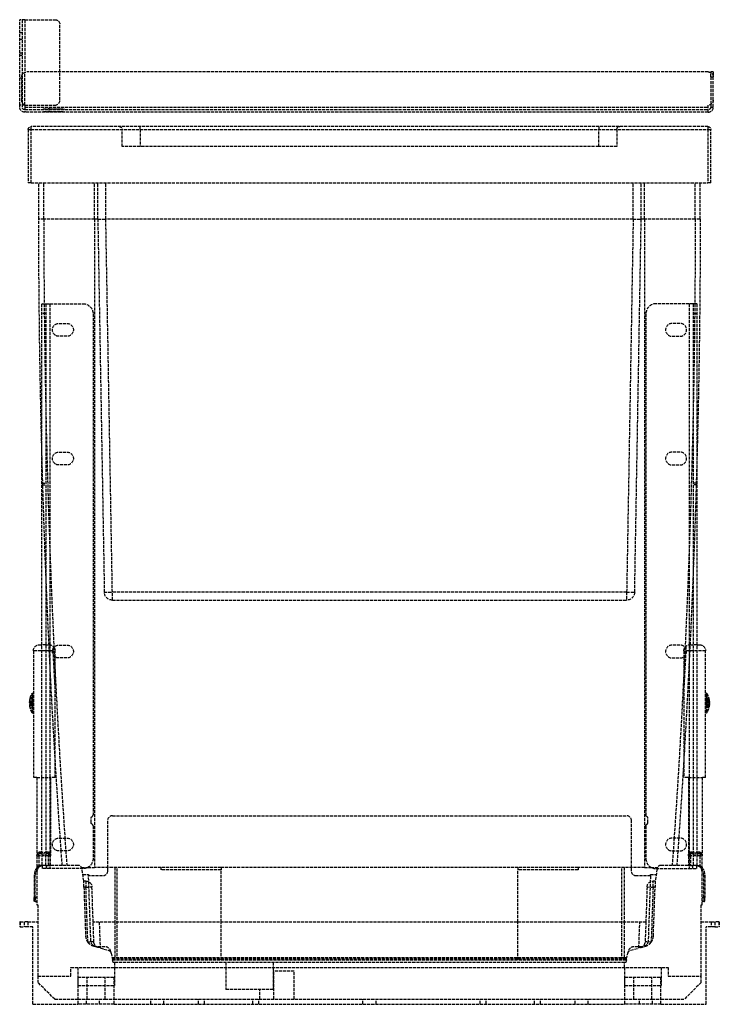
# Model space of a CAD drawing. Header units: millimetres. Extents: x 0 to 348, y 0 to 490.
import ezdxf

# ---------------------------------------------------------------- set-up
doc = ezdxf.new("R2010")
doc.units = ezdxf.units.MM
doc.header["$LTSCALE"] = 10
doc.linetypes.add('ALLCAD_Strich', pattern=[0.2, 0.15, -0.05])
doc.layers.add('BESCH_KONT_sich_schn_ansi_2d', color=40, linetype='Continuous')

msp = doc.modelspace()

# ---------------------------------------------------------------- linework, layer by layer
at = {"layer": 'BESCH_KONT_sich_schn_ansi_2d', "linetype": 'ALLCAD_Strich', "extrusion": (0, 1, -2.22045e-16)}
for p, q in [((2.5, 489.8), (0, 489.8)), ((0, 447.3), (0, 489.8)), ((1.25, 489.8), (1.25, 447.3)), ((2.5, 489.8), (17.5, 489.8)), ((2.5, 489.8), (2.5, 463.59)), ((20, 463.8), (20, 487.3)), ((1.25, 483.25), (0, 483.25)), ((1.25, 480), (0, 480)), ((1.25, 473.12), (0, 473.12)), ((1.25, 471.94), (0, 471.94)), ((1.25, 460.75), (0, 460.75)), ((1, 449.59), (1, 461.3)), ((2.5, 447.3), (2.5, 463.59)), ((342.5, 463.8), (3.5, 463.8)), ((20, 449.8), (20, 463.8)), ((345, 463.8), (343.75, 463.8)), ((343.75, 463.47), (343.75, 463.8)), ((343.75, 461.3), (343.75, 463.47)), ((343.75, 461.3), (345, 461.3)), ((343.75, 461.3), (343.75, 447.63)), ((345, 463.8), (345, 461.3)), ((345, 449.8), (345, 461.3)), ((0, 446.3), (0, 447.3)), ((2.5, 447.3), (0, 447.3)), ((1.25, 447.3), (1.25, 446.3)), ((2.5, 447.3), (2.5, 446.3)), ((2.5, 447.3), (17.5, 447.3)), ((2.5, 446.3), (342.5, 446.3)), ((2.5, 446.3), (2.5, 443.8)), ((342.5, 446.3), (342.5, 447.3)), ((342.5, 443.8), (342.5, 446.3)), ((343.75, 447.63), (343.75, 446.3)), ((343.75, 446.3), (345, 446.3)), ((345, 446.3), (345, 449.8)), ((2.5, 445.05), (342.5, 445.05)), ((342.5, 443.8), (2.5, 443.8)), ((11.91, 445.05), (11.91, 445.45)), ((11.91, 445.45), (14.1, 445.45)), ((11.91, 444.2), (14.1, 444.2)), ((11.91, 444.2), (11.91, 443.8)), ((12.86, 445.05), (12.86, 445.45)), ((12.86, 444.2), (12.86, 443.8)), ((14.1, 445.45), (14.1, 445.45)), ((14.1, 445.05), (14.1, 445.45)), ((14.88, 445.45), (14.1, 445.45)), ((14.1, 445.05), (14.1, 445.45)), ((14.1, 444.2), (14.1, 444.2)), ((14.88, 444.2), (14.1, 444.2)), ((14.1, 444.2), (14.1, 443.8)), ((14.1, 444.2), (14.1, 443.8)), ((14.88, 445.45), (20, 445.45)), ((14.88, 445.05), (14.88, 445.45)), ((14.88, 444.2), (20, 444.2)), ((14.88, 444.2), (14.88, 443.8)), ((15.05, 445.05), (15.05, 445.45)), ((15.05, 444.2), (15.05, 443.8)), ((15.06, 445.05), (15.06, 445.45)), ((15.06, 445.05), (15.06, 445.45)), ((15.06, 445.05), (15.06, 445.45)), ((15.06, 444.2), (15.06, 443.8)), ((15.06, 444.2), (15.06, 443.8)), ((15.06, 444.2), (15.06, 443.8)), ((15.16, 445.05), (15.16, 445.45)), ((15.16, 444.2), (15.16, 443.8)), ((15.49, 445.05), (15.49, 445.45)), ((15.49, 445.05), (15.49, 445.45)), ((15.49, 445.05), (15.49, 445.45)), ((15.49, 444.2), (15.49, 443.8)), ((15.49, 444.2), (15.49, 443.8)), ((15.49, 444.2), (15.49, 443.8)), ((15.69, 445.05), (15.69, 445.45)), ((15.69, 444.2), (15.69, 443.8)), ((15.71, 445.05), (15.71, 445.45)), ((15.71, 444.2), (15.71, 443.8)), ((15.72, 445.05), (15.72, 445.45)), ((15.72, 444.2), (15.72, 443.8)), ((16.04, 445.05), (16.04, 445.45)), ((16.04, 444.2), (16.04, 443.8)), ((16.21, 445.05), (16.21, 445.45)), ((16.21, 444.2), (16.21, 443.8)), ((16.34, 445.05), (16.34, 445.45)), ((16.34, 445.05), (16.34, 445.45)), ((16.34, 444.2), (16.34, 443.8)), ((16.34, 444.2), (16.34, 443.8)), ((16.45, 445.05), (16.45, 445.45)), ((16.45, 444.2), (16.45, 443.8)), ((16.55, 445.05), (16.55, 445.45)), ((16.55, 444.2), (16.55, 443.8)), ((16.76, 445.05), (16.76, 445.45)), ((16.76, 444.2), (16.76, 443.8)), ((16.78, 445.05), (16.78, 445.45)), ((16.78, 444.2), (16.78, 443.8)), ((17.27, 445.05), (17.27, 445.45)), ((17.27, 444.2), (17.27, 443.8)), ((17.35, 445.05), (17.35, 445.45)), ((17.35, 444.2), (17.35, 443.8)), ((17.4, 445.05), (17.4, 445.45)), ((17.4, 445.05), (17.4, 445.45)), ((17.4, 444.2), (17.4, 443.8)), ((17.4, 444.2), (17.4, 443.8)), ((17.47, 445.05), (17.47, 445.45)), ((17.47, 444.2), (17.47, 443.8)), ((17.75, 445.05), (17.75, 445.45)), ((17.75, 444.2), (17.75, 443.8)), ((17.89, 445.05), (17.89, 445.45)), ((17.89, 444.2), (17.89, 443.8)), ((17.9, 445.05), (17.9, 445.45)), ((17.9, 444.2), (17.9, 443.8)), ((18.04, 445.05), (18.04, 445.45)), ((18.04, 444.2), (18.04, 443.8)), ((18.11, 445.05), (18.11, 445.45)), ((18.11, 445.05), (18.11, 445.45)), ((18.11, 444.2), (18.11, 443.8)), ((18.11, 444.2), (18.11, 443.8)), ((18.25, 445.05), (18.25, 445.45)), ((18.25, 444.2), (18.25, 443.8)), ((18.39, 445.05), (18.39, 445.45)), ((18.39, 444.2), (18.39, 443.8)), ((18.41, 445.05), (18.41, 445.45)), ((18.41, 444.2), (18.41, 443.8)), ((18.59, 445.05), (18.59, 445.45)), ((18.59, 445.05), (18.59, 445.45)), ((18.59, 445.05), (18.59, 445.45)), ((18.59, 444.2), (18.59, 443.8)), ((18.59, 444.2), (18.59, 443.8)), ((18.59, 444.2), (18.59, 443.8)), ((18.74, 445.05), (18.74, 445.45)), ((18.74, 445.05), (18.74, 445.45)), ((18.74, 444.2), (18.74, 443.8)), ((18.74, 444.2), (18.74, 443.8)), ((18.94, 445.05), (18.94, 445.45)), ((18.94, 444.2), (18.94, 443.8)), ((18.98, 445.05), (18.98, 445.45)), ((18.98, 444.2), (18.98, 443.8)), ((19.04, 445.05), (19.04, 445.45)), ((19.04, 444.2), (19.04, 443.8)), ((19.05, 445.05), (19.05, 445.45)), ((19.05, 444.2), (19.05, 443.8)), ((20, 445.45), (22.15, 445.45)), ((20, 445.05), (20, 445.45)), ((20, 444.2), (22.15, 444.2)), ((20, 444.2), (20, 443.8)), ((22.15, 445.05), (22.15, 445.45)), ((22.15, 445.05), (22.15, 445.45)), ((22.15, 444.2), (22.15, 443.8)), ((22.15, 444.2), (22.15, 443.8)), ((5.75, 435.14), (5.75, 436.64)), ((342.25, 436.64), (5.75, 436.64)), ((60, 435.14), (60, 436.64)), ((288, 436.64), (288, 435.14)), ((342.25, 436.64), (342.25, 435.14)), ((4.25, 435.14), (5.75, 435.14)), ((4.25, 435.14), (4.25, 408.57)), ((5.75, 435.14), (342.25, 435.14)), ((5.75, 408.57), (5.75, 435.14)), ((51, 426.64), (51, 435.14)), ((60, 435.14), (60, 426.64)), ((288, 426.64), (288, 435.14)), ((297, 435.14), (297, 426.64)), ((342.25, 435.14), (343.75, 435.14)), ((342.25, 435.14), (342.25, 408.57)), ((343.75, 408.57), (343.75, 435.14)), ((60, 426.64), (51, 426.64)), ((288, 426.64), (60, 426.64)), ((297, 426.64), (288, 426.64)), ((5.75, 408.57), (4.25, 408.57)), ((5.75, 408.57), (342.25, 408.57)), ((9.5, 390.57), (9.5, 408.57)), ((11.99, 390.57), (11.99, 408.57)), ((37.22, 390.57), (37.22, 408.57)), ((37.22, 390.57), (37.22, 408.57)), ((38.85, 390.57), (38.85, 408.57)), ((42.85, 390.57), (42.85, 408.57)), ((305.15, 390.57), (305.15, 408.57)), ((309.15, 390.57), (309.15, 408.57)), ((310.78, 390.57), (310.78, 408.57)), ((310.78, 390.57), (310.78, 408.57)), ((336.01, 390.57), (336.01, 408.57)), ((338.5, 390.57), (338.5, 408.57)), ((343.75, 408.57), (342.25, 408.57)), ((38.85, 390.57), (42.85, 390.57)), ((38.85, 390.57), (42.09, 205.02)), ((305.15, 390.57), (42.85, 390.57)), ((46.09, 205.02), (42.85, 390.57)), ((305.15, 390.57), (301.91, 205.02)), ((305.15, 390.57), (309.15, 390.57)), ((305.91, 205.02), (309.15, 390.57)), ((11, 74.84), (11, 348.42)), ((11, 348.42), (12.03, 348.42)), ((11.17, 348.49), (15, 348.49)), ((12.03, 348.42), (13, 348.42)), ((13, 348.42), (13, 74.84)), ((15, 348.49), (15, 67.49)), ((15, 348.49), (31.5, 348.49)), ((333, 348.49), (316.5, 348.49)), ((336.83, 348.49), (333, 348.49)), ((333, 348.49), (333, 67.49)), ((335, 348.42), (335, 74.84)), ((335.97, 348.42), (335, 348.42)), ((337, 348.42), (335.97, 348.42)), ((337, 74.84), (337, 348.42)), ((13, 343.69), (11, 343.69)), ((36.5, 343.49), (36.5, 94.23)), ((311.5, 343.49), (311.5, 94.23)), ((335, 343.69), (337, 343.69)), ((19.5, 338.69), (23.5, 338.69)), ((328.5, 338.69), (324.5, 338.69)), ((23.5, 332.29), (19.5, 332.29)), ((324.5, 332.29), (328.5, 332.29)), ((19.5, 274.69), (23.5, 274.69)), ((328.5, 274.69), (324.5, 274.69)), ((23.5, 268.29), (19.5, 268.29)), ((324.5, 268.29), (328.5, 268.29)), ((11, 259.29), (13, 259.29)), ((11, 258.49), (13, 258.49)), ((337, 259.29), (335, 259.29)), ((337, 258.49), (335, 258.49)), ((46.09, 201.09), (46.09, 205.02)), ((301.91, 205.02), (46.09, 205.02)), ((46.09, 201.09), (301.91, 201.09)), ((301.91, 205.02), (301.91, 201.09)), ((9.8, 178.84), (11, 178.84)), ((13, 178.84), (11, 178.84)), ((13, 178.84), (14.6, 178.84)), ((19.5, 178.69), (23.5, 178.69)), ((328.5, 178.69), (324.5, 178.69)), ((333.4, 178.84), (335, 178.84)), ((337, 178.84), (335, 178.84)), ((337, 178.84), (338.2, 178.84)), ((6.8, 175.84), (6.8, 112.84)), ((16.64, 175.84), (6.8, 175.84)), ((17.6, 172.92), (17.6, 175.84)), ((17.6, 112.84), (17.6, 172.92)), ((23.5, 172.29), (19.5, 172.29)), ((324.5, 172.29), (328.5, 172.29)), ((330.4, 175.84), (330.4, 172.92)), ((330.4, 172.92), (330.4, 112.84)), ((341.2, 175.84), (331.36, 175.84)), ((341.2, 112.84), (341.2, 175.84)), ((6.8, 152.39), (5.25, 152.39)), ((5.25, 152.19), (6.8, 152.19)), ((6.17, 145.1), (6.17, 154.59)), ((6.6, 144.84), (6.6, 154.84)), ((6.6, 154.84), (6.8, 154.84)), ((341.4, 154.84), (341.2, 154.84)), ((342.75, 152.08), (341.2, 152.08)), ((341.4, 154.84), (341.4, 153.05)), ((341.4, 153.05), (341.4, 144.84)), ((341.83, 154.59), (341.83, 152.89)), ((341.83, 152.89), (341.83, 145.1)), ((4.93, 150.44), (5.23, 150.44)), ((5.23, 150.23), (4.93, 150.23)), ((6.8, 149.46), (4.93, 149.46)), ((4.93, 149.25), (4.94, 149.25)), ((4.94, 149.25), (6.8, 149.25)), ((5.23, 150.44), (6.8, 150.44)), ((6.8, 150.23), (5.23, 150.23)), ((5.25, 150.84), (6.8, 150.84)), ((6.8, 149.86), (5.25, 149.86)), ((6.8, 149.82), (5.25, 149.82)), ((5.25, 148.84), (6.8, 148.84)), ((5.25, 147.5), (6.8, 147.5)), ((6.8, 147.29), (5.25, 147.29)), ((341.2, 151.83), (342.75, 151.83)), ((341.2, 151.44), (342.75, 151.44)), ((342.75, 151.06), (341.2, 151.06)), ((341.2, 150.55), (342.93, 150.55)), ((343.06, 149.91), (341.2, 149.91)), ((343.07, 149.78), (341.2, 149.78)), ((341.2, 149.14), (342.99, 149.14)), ((342.75, 148.63), (341.2, 148.63)), ((341.2, 148.25), (342.75, 148.25)), ((341.2, 147.86), (342.75, 147.86)), ((342.75, 147.6), (341.2, 147.6)), ((342.93, 150.55), (343.07, 150.55)), ((342.99, 149.14), (343.07, 149.14)), ((343.07, 149.91), (343.06, 149.91)), ((6.6, 144.84), (6.8, 144.84)), ((341.4, 144.84), (341.2, 144.84)), ((8.6, 112.84), (6.8, 112.84)), ((8.6, 112.84), (8.6, 73.84)), ((8.6, 112.84), (15.4, 112.84)), ((15.4, 112.84), (15.4, 73.84)), ((17.6, 112.84), (15.4, 112.84)), ((332.6, 112.84), (330.4, 112.84)), ((332.6, 112.84), (339.4, 112.84)), ((332.6, 112.84), (332.6, 73.84)), ((339.4, 112.84), (339.4, 73.84)), ((341.2, 112.84), (339.4, 112.84)), ((46.2, 93.84), (301.8, 93.84)), ((35.5, 90.49), (35.5, 92.49)), ((36.5, 88.76), (36.5, 72.49)), ((43.7, 91.34), (43.7, 68.09)), ((304.3, 68.09), (304.3, 91.34)), ((311.5, 88.76), (311.5, 72.49)), ((312.5, 90.49), (312.5, 92.49)), ((19.5, 82.69), (23.5, 82.69)), ((328.5, 82.69), (324.5, 82.69)), ((8.6, 73.84), (8.6, 49.5)), ((8.6, 73.84), (9.6, 73.84)), ((11.03, 74.84), (9.6, 74.84)), ((9.6, 73.84), (9.6, 74.83)), ((14.4, 73.84), (9.6, 73.84)), ((9.6, 73.84), (9.6, 68.33)), ((11.03, 74.84), (11.03, 69.04)), ((13, 74.84), (13.06, 74.84)), ((14.4, 74.84), (13.06, 74.84)), ((13.06, 69.09), (13.06, 74.84)), ((14.4, 74.83), (14.4, 73.84)), ((14.4, 73.84), (15.4, 73.84)), ((14.4, 69.09), (14.4, 73.84)), ((15.4, 69.09), (15.4, 73.84)), ((23.5, 76.29), (19.5, 76.29)), ((324.5, 76.29), (328.5, 76.29)), ((332.6, 73.84), (332.6, 69.09)), ((332.6, 73.84), (333.6, 73.84)), ((334.94, 74.84), (333.6, 74.84)), ((333.6, 73.84), (333.6, 74.83)), ((338.4, 73.84), (333.6, 73.84)), ((333.6, 73.84), (333.6, 69.09)), ((334.94, 74.84), (334.94, 69.09)), ((334.94, 74.84), (335, 74.84)), ((338.4, 74.84), (336.97, 74.84)), ((336.97, 69.04), (336.97, 74.84)), ((338.4, 74.83), (338.4, 73.84)), ((338.4, 73.84), (339.4, 73.84)), ((338.4, 68.33), (338.4, 73.84)), ((339.4, 49.5), (339.4, 73.84)), ((11.6, 69.09), (10.3, 69.09)), ((10.3, 69.09), (10.3, 68.8)), ((11.13, 69.06), (11.13, 67.49)), ((13.27, 69.09), (11.6, 69.09)), ((13.27, 69.09), (14.4, 69.09)), ((13.27, 67.49), (13.27, 69.09)), ((15.4, 69.09), (14.4, 69.09)), ((29.01, 69.09), (15.4, 69.09)), ((332.6, 69.09), (318.99, 69.09)), ((333.6, 69.09), (332.6, 69.09)), ((333.6, 69.09), (334.73, 69.09)), ((334.73, 69.09), (334.73, 67.49)), ((336.4, 69.09), (334.73, 69.09)), ((336.4, 69.09), (337.7, 69.09)), ((336.87, 67.49), (336.87, 69.06)), ((337.7, 69.09), (337.7, 68.8)), ((7.25, 64.09), (7.15, 53.15)), ((7.65, 53.16), (7.75, 64.11)), ((15, 67.49), (11.13, 67.49)), ((31.5, 67.49), (15, 67.49)), ((30.75, 68.09), (33.87, 68.09)), ((31.84, 61.39), (30.99, 67.37)), ((31.38, 64.65), (34.22, 64.65)), ((33.87, 68.09), (37.22, 68.09)), ((34.22, 64.65), (34.25, 63.84)), ((41.2, 63.84), (34.25, 63.84)), ((35.38, 31.57), (34.25, 63.84)), ((70.25, 68.09), (37.22, 68.09)), ((43.7, 68.09), (43.7, 66.34)), ((47.25, 68.09), (47.25, 40.84)), ((48.5, 22.09), (48.5, 68.09)), ((70.25, 68.09), (70.25, 66.84)), ((100.25, 68.09), (70.25, 68.09)), ((100.25, 66.84), (70.25, 66.84)), ((100.25, 68.09), (100.25, 66.84)), ((247.75, 68.09), (100.25, 68.09)), ((100.25, 40.84), (100.25, 66.84)), ((277.75, 68.09), (247.75, 68.09)), ((247.75, 68.09), (247.75, 66.84)), ((247.75, 40.84), (247.75, 66.84)), ((277.75, 66.84), (247.75, 66.84)), ((277.75, 68.09), (277.75, 66.84)), ((310.78, 68.09), (277.75, 68.09)), ((299.5, 22.09), (299.5, 68.09)), ((300.75, 68.09), (300.75, 40.84)), ((304.3, 66.34), (304.3, 68.09)), ((313.75, 63.84), (306.8, 63.84)), ((310.78, 68.09), (314.13, 68.09)), ((313.75, 63.84), (312.62, 31.57)), ((313.75, 63.84), (313.78, 64.65)), ((313.78, 64.65), (316.62, 64.65)), ((314.13, 68.09), (317.25, 68.09)), ((317.01, 67.37), (316.16, 61.39)), ((316.5, 67.49), (333, 67.49)), ((333, 67.49), (336.87, 67.49)), ((340.35, 53.16), (340.25, 64.11)), ((340.75, 64.09), (340.85, 53.15)), ((31.84, 61.29), (31.84, 61.39)), ((32.94, 61.29), (31.84, 61.29)), ((31.94, 58.29), (31.84, 61.29)), ((32.94, 61.29), (32.94, 58.29)), ((316.16, 61.29), (315.06, 61.29)), ((315.06, 58.29), (315.06, 61.29)), ((316.16, 61.29), (316.06, 58.29)), ((316.16, 61.39), (316.16, 61.29)), ((32.94, 58.29), (31.94, 58.29)), ((31.94, 58.29), (32.79, 33.98)), ((32.94, 58.29), (35.94, 58.4)), ((33.9, 30.95), (32.94, 58.29)), ((36.55, 40.84), (35.94, 58.4)), ((312.06, 58.4), (311.45, 40.84)), ((312.06, 58.4), (315.06, 58.29)), ((315.06, 58.29), (314.1, 30.95)), ((316.06, 58.29), (315.06, 58.29)), ((315.21, 33.98), (316.06, 58.29)), ((7.14, 51.6), (7.15, 53.15)), ((7.65, 53.16), (7.64, 51.09)), ((7.64, 51.09), (8.34, 51.09)), ((8.6, 53.16), (7.65, 53.16)), ((8.6, 51.61), (8.34, 51.09)), ((8.6, 49.5), (9, 49.5)), ((9, 49.5), (9, 14)), ((339, 14), (339, 49.5)), ((339, 49.5), (339.4, 49.5)), ((339.4, 53.16), (340.35, 53.16)), ((339.4, 51.61), (339.66, 51.09)), ((340.36, 51.09), (339.66, 51.09)), ((340.35, 53.16), (340.36, 51.09)), ((340.86, 51.6), (340.85, 53.15)), ((0, 41), (0, 38.5)), ((0.29, 41), (0, 41)), ((0.29, 41), (0.29, 38.5)), ((0.29, 41), (2.15, 41)), ((2.15, 41), (2.15, 38.5)), ((4, 41), (2.15, 41)), ((4, 41), (4, 38.5)), ((4, 41), (9, 41)), ((311.45, 40.84), (36.55, 40.84)), ((36.9, 31.05), (36.55, 40.84)), ((39.56, 40.84), (40, 28.02)), ((47.25, 40.84), (47.25, 22.09)), ((100.25, 22.09), (100.25, 40.84)), ((247.75, 22.09), (247.75, 40.84)), ((300.75, 40.84), (300.75, 22.09)), ((308, 28.02), (308.44, 40.84)), ((311.45, 40.84), (311.1, 31.05)), ((339, 41), (344, 41)), ((344, 41), (344, 38.5)), ((344, 41), (345.85, 41)), ((347.71, 41), (345.85, 41)), ((345.85, 41), (345.85, 38.5)), ((347.71, 41), (348, 41)), ((347.71, 41), (347.71, 38.5)), ((348, 41), (348, 38.5)), ((0.29, 38.5), (0, 38.5)), ((0.29, 38.5), (2.15, 38.5)), ((4, 38.5), (2.15, 38.5)), ((6.5, 38.5), (4, 38.5)), ((6.5, 0), (6.5, 38.5)), ((344, 38.5), (341.5, 38.5)), ((341.5, 0), (341.5, 38.5)), ((345.85, 38.5), (344, 38.5)), ((345.85, 38.5), (347.71, 38.5)), ((348, 38.5), (347.71, 38.5)), ((36.9, 31.05), (33.9, 30.95)), ((314.1, 30.95), (311.1, 31.05)), ((42.37, 28.67), (38.38, 28.67)), ((40, 28.02), (39.12, 28.26)), ((40, 28.02), (44.05, 26.94)), ((45.49, 25.42), (45.31, 26.3)), ((45.49, 25.42), (46.09, 22.59)), ((301.91, 22.59), (302.51, 25.42)), ((302.69, 26.3), (302.51, 25.42)), ((303.95, 26.94), (308, 28.02)), ((309.62, 28.67), (305.63, 28.67)), ((308.88, 28.26), (308, 28.02)), ((45.93, 23.34), (302.07, 23.34)), ((46.09, 22.59), (301.91, 22.59)), ((46.09, 22.59), (46.2, 22.09)), ((46.2, 22.09), (301.8, 22.09)), ((46.47, 20.84), (46.2, 22.09)), ((47.2, 20.84), (46.47, 20.84)), ((47.2, 20.84), (47.2, 18.34)), ((300.8, 20.84), (47.2, 20.84)), ((102.5, 20.84), (102.5, 18.34)), ((126, 20.84), (126, 18.34)), ((300.8, 18.34), (300.8, 20.84)), ((301.53, 20.84), (300.8, 20.84)), ((301.8, 22.09), (301.53, 20.84)), ((301.8, 22.09), (301.91, 22.59)), ((25.5, 14), (25.5, 18.34)), ((25.5, 18.34), (322.5, 18.34)), ((29, 18.34), (29, 9.34)), ((47.2, 18.34), (47.2, 9.34)), ((102.5, 18.34), (102.5, 7.29)), ((126, 18.34), (126, 7.29)), ((126.4, 16.5), (126, 16.5)), ((136.6, 16.5), (126.4, 16.5)), ((126.4, 2.5), (126.4, 16.5)), ((136.6, 2.5), (136.6, 16.5)), ((300.8, 18.34), (300.8, 9.34)), ((319, 18.34), (319, 9.34)), ((322.5, 18.34), (322.5, 14)), ((9, 14), (25.5, 14)), ((9, 14), (9, 10.92)), ((17.42, 2.5), (9, 10.92)), ((16.49, 14.01), (16.49, 14.01)), ((16.49, 14), (16.49, 14.01)), ((16.49, 14.01), (16.49, 14)), ((16.49, 14.01), (16.49, 14.01)), ((16.49, 14.01), (16.49, 14)), ((16.49, 14), (16.49, 14)), ((16.49, 14), (16.49, 14)), ((16.5, 14), (16.5, 14.01)), ((16.5, 14), (16.5, 14.01)), ((16.5, 14.01), (16.5, 14.01)), ((16.5, 14.01), (16.5, 14)), ((16.5, 14.01), (16.5, 14.01)), ((16.5, 14), (16.5, 14.01)), ((16.5, 14.01), (16.5, 14.01)), ((16.5, 14.01), (16.5, 14.01)), ((16.5, 14), (16.5, 14)), ((16.5, 14), (16.5, 14)), ((16.5, 14), (16.5, 14)), ((16.5, 14), (16.5, 14)), ((16.51, 14.01), (16.51, 14.01)), ((16.51, 14.01), (16.51, 14)), ((16.51, 14.01), (16.51, 14.01)), ((16.51, 14.01), (16.51, 14)), ((16.51, 14), (16.51, 14.01)), ((16.51, 14), (16.51, 14)), ((16.51, 14), (16.51, 14)), ((29.11, 0), (29.11, 13.5)), ((29.11, 13.5), (46.91, 13.5)), ((33.54, 2.5), (33.54, 13.5)), ((42.48, 2.5), (42.48, 13.5)), ((46.91, 0), (46.91, 13.5)), ((301.09, 0), (301.09, 13.5)), ((301.09, 13.5), (318.89, 13.5)), ((305.53, 2.5), (305.53, 13.5)), ((314.46, 2.5), (314.46, 13.5)), ((318.89, 0), (318.89, 13.5)), ((322.5, 14), (339, 14)), ((339, 10.92), (330.58, 2.5)), ((339, 10.92), (339, 14)), ((29, 9.34), (29.11, 9.34)), ((29.11, 9.34), (46.91, 9.34)), ((46.91, 9.34), (47.2, 9.34)), ((126, 7.29), (102.5, 7.29)), ((119.5, 2.5), (119.5, 7.29)), ((300.8, 9.34), (301.09, 9.34)), ((301.09, 9.34), (318.89, 9.34)), ((318.89, 9.34), (319, 9.34)), ((6.5, 0), (29.11, 0)), ((17.42, 2.5), (29.11, 2.5)), ((29.11, 2.5), (33.54, 2.5)), ((46.91, 0), (29.11, 0)), ((33.25, 0), (33.25, 2.5)), ((33.54, 2.5), (42.48, 2.5)), ((39.75, 0), (39.75, 2.5)), ((42.48, 2.5), (46.91, 2.5)), ((46.91, 2.5), (301.09, 2.5)), ((46.91, 0), (301.09, 0)), ((65.25, 0), (65.25, 2.5)), ((71.75, 0), (71.75, 2.5)), ((89, 0), (89, 2.5)), ((92, 0), (92, 2.5)), ((116, 0), (116, 2.5)), ((119, 0), (119, 2.5)), ((170.75, 0), (170.75, 2.5)), ((177.25, 0), (177.25, 2.5)), ((229, 0), (229, 2.5)), ((232, 0), (232, 2.5)), ((256, 0), (256, 2.5)), ((259, 0), (259, 2.5)), ((276.25, 0), (276.25, 2.5)), ((282.75, 0), (282.75, 2.5)), ((301.09, 2.5), (305.53, 2.5)), ((318.89, 0), (301.09, 0)), ((305.53, 2.5), (314.46, 2.5)), ((308.25, 0), (308.25, 2.5)), ((314.46, 2.5), (318.89, 2.5)), ((314.75, 0), (314.75, 2.5)), ((318.89, 2.5), (330.58, 2.5)), ((318.89, 0), (341.5, 0))]:
    msp.add_line(p, q, dxfattribs=at)
at = {"layer": 'BESCH_KONT_sich_schn_ansi_2d', "linetype": 'ALLCAD_Strich', "extrusion": (0, -2.22045e-16, -1)}
for centre, radius, start, end in [((-17.5, 487.3), 2.5, 90, 180), ((-3.5, 461.3), 2.5, 360, 90), ((-342.5, 461.3), 2.5, 90, 180), ((-2.5, 446.3), 2.5, 270, 0), ((-3.5, 449.59), 2.5, 293.5782, 360), ((-2.5, 446.3), 1.25, 270, 360), ((-342.5, 449.8), 2.5, 180, 270), ((-342.5, 446.3), 1.25, 180, 270), ((-5.75, 435.14), 1.5, 360, 90), ((-49.5, 435.14), 1.5, 90, 180), ((-298.5, 435.14), 1.5, 360, 90), ((-342.25, 435.14), 1.5, 90, 180), ((-31.5, 343.49), 5, 90, 180), ((-19.5, 335.49), 3.2, 270, 90), ((-23.5, 335.49), 3.2, 90, 270), ((-19.5, 271.49), 3.2, 270, 90), ((-23.5, 271.49), 3.2, 90, 270), ((-46.09, 205.09), 4, 270, 359), ((-301.91, 205.09), 4, 181, 270), ((-9.8, 175.84), 3, 0, 90), ((-14.6, 175.84), 3, 90, 145.043), ((-19.5, 175.49), 3.2, 270, 90), ((-14.6, 175.84), 3, 145.043, 180), ((-23.5, 175.49), 3.2, 90, 270), ((-333.4, 175.84), 3, 0, 34.957), ((-333.4, 175.84), 3, 34.957, 90), ((-338.2, 175.84), 3, 90, 180), ((-14.44, 149.84), 9.54, 14.9049, 29.8628), ((-6.6, 154.34), 0.5, 29.8628, 90), ((-341.4, 154.34), 0.5, 90, 150.1372), ((-333.56, 149.84), 9.54, 150.1372, 175.3078), ((-14.44, 149.84), 9.54, 330.1372, 345.0951), ((-333.56, 149.84), 9.54, 184.6922, 209.8628), ((-6.6, 145.34), 0.5, 270, 330.1372), ((-341.4, 145.34), 0.5, 209.8628, 270), ((-36.5, 92.49), 1, 360, 60), ((-312.5, 94.23), 1, 300, 360), ((-36.5, 90.49), 1, 300, 0), ((-312.5, 88.76), 1, 0, 60), ((-19.5, 79.49), 3.2, 270, 90), ((-23.5, 79.49), 3.2, 90, 270), ((-9.6, 73.84), 1, 0, 90), ((-14.4, 73.84), 1, 90, 180), ((-333.6, 73.84), 1, 360, 90), ((-338.4, 73.84), 1, 90, 180), ((-11.6, 66.09), 3, 48.1897, 79.074), ((-31.5, 72.49), 5, 180, 270), ((-336.4, 66.09), 3, 100.926, 131.8103), ((-337.7, 67.09), 2, 90, 142.25), ((-14.25, 64.05), 6.5, 0.5, 29.6365), ((-14.25, 64.05), 6.5, 29.6365, 37.75), ((-10.3, 67.11), 1.5, 37.75, 73.9462), ((-41.2, 66.34), 2.5, 180, 270), ((-306.8, 66.34), 2.5, 270, 360), ((-333.75, 64.03), 7, 142.25, 143.8131), ((-333.75, 64.03), 7, 143.8131, 179.5), ((-32.94, 58.29), 3, 90, 178), ((-315.06, 58.29), 3, 2, 90), ((-7.64, 51.59), 0.5, 270, 0.5), ((-39.89, 31.16), 6, 357.1365, 358), ((-38.38, 31.67), 3, 270, 358), ((-39.89, 31.16), 3, 285, 358), ((-309.62, 31.67), 3, 182, 270), ((-308.11, 31.16), 6, 182, 182.8635), ((-43.54, 25), 2, 105, 168), ((-304.46, 25), 2, 12, 75), ((-16.49, 14.01), 0.00271, 0, 90), ((-16.49, 14.01), 0.00116, 90, 180), ((-16.49, 14), 0.00271, 270, 0), ((-16.49, 14), 0.00116, 180, 270), ((-16.51, 14.01), 0.00271, 0, 90), ((-16.5, 14.01), 0.00093, 90, 180), ((-16.5, 14.01), 0.00093, 180, 270), ((-16.51, 14), 0.00271, 270, 0), ((-16.51, 14.01), 0.00116, 90, 180), ((-16.51, 14), 0.00116, 180, 270)]:
    msp.add_arc(centre, radius, start, end, dxfattribs=at)
at = {"layer": 'BESCH_KONT_sich_schn_ansi_2d', "linetype": 'ALLCAD_Strich'}
for centre, radius, start, end in [((17.5, 449.8), 2.5, 270, 0), ((342.5, 446.3), 2.5, 270, 0), ((316.5, 343.49), 5, 90, 180), ((324.5, 335.49), 3.2, 90, 270), ((328.5, 335.49), 3.2, 270, 90), ((324.5, 271.49), 3.2, 90, 270), ((328.5, 271.49), 3.2, 270, 90), ((324.5, 175.49), 3.2, 90, 270), ((328.5, 175.49), 3.2, 270, 90), ((35.5, 94.23), 1, 300, 0), ((46.2, 91.34), 2.5, 90, 180), ((301.8, 91.34), 2.5, 360, 90), ((311.5, 92.49), 1, 0, 60), ((35.5, 88.76), 1, 0, 60), ((311.5, 90.49), 1, 300, 360), ((324.5, 79.49), 3.2, 90, 270), ((328.5, 79.49), 3.2, 270, 90), ((10.3, 67.09), 2, 90, 142.25), ((11.6, 66.09), 3, 90, 99.0711), ((29.01, 67.09), 2, 11.537, 90), ((316.5, 72.49), 5, 180, 270), ((318.99, 67.09), 2, 90, 168.463), ((336.4, 66.09), 3, 80.9289, 90), ((14.25, 64.03), 7, 143.8131, 179.5), ((14.25, 64.03), 7, 142.25, 143.8131), ((29.01, 67.09), 2, 8, 11.537), ((318.99, 67.09), 2, 168.463, 172), ((337.7, 67.11), 1.5, 37.75, 73.9462), ((333.75, 64.05), 6.5, 29.6365, 37.75), ((333.75, 64.05), 6.5, 0.5, 29.6365), ((340.36, 51.59), 0.5, 270, 0.5), ((38.29, 34.17), 5.5, 182, 217.1091), ((308.11, 31.16), 3, 285, 358), ((309.71, 34.17), 5.5, 322.8909, 358), ((42.37, 25.67), 3, 12, 90), ((305.63, 25.67), 3, 90, 168), ((16.49, 14.01), 0.00116, 90, 180), ((16.49, 14.01), 0.00271, 0, 90), ((16.49, 14), 0.00116, 180, 270), ((16.49, 14), 0.00271, 270, 0), ((16.5, 14.01), 0.00217, 270, 360), ((16.5, 14.01), 0.00217, 0, 90), ((16.51, 14.01), 0.00116, 90, 180), ((16.51, 14.01), 0.00271, 0, 90), ((16.51, 14), 0.00116, 180, 270), ((16.51, 14), 0.00271, 270, 0)]:
    msp.add_arc(centre, radius, start, end, dxfattribs=at)
for centre, major_axis, ratio, start_param, end_param in [((46.09, 205.09), (-4, -0.07), 0.01745, 0, 1.570492), ((301.91, 205.09), (-4, 0.07), 0.01745, 1.571101, 3.141593), ((14.44, 149.95), (-9.52, 0), 0.979009, -0.254915, -0.052521), ((14.44, 149.95), (-9.52, 0), 0.979009, -0.265596, -0.254915), ((333.56, 150.16), (9.52, 0), 0.767655, 0.062925, 0.265596), ((14.44, 149.35), (-9.52, 0), 0.203816, -0.265596, -0.052521), ((14.44, 149.95), (-9.52, 0), 0.979009, 0.052521, 0.265596), ((14.44, 149.35), (-9.52, 0), 0.203816, 0.052521, 0.265596), ((14.44, 150.35), (-9.2, 0), 0.979009, -0.054351, 0.054351), ((14.44, 147.4), (-9.2, 0), 0.203816, -0.054351, 0.054351), ((333.56, 151.45), (9.2, 0), 0.767655, -0.054351, 0.054351), ((333.56, 149.46), (9.52, 0), 0.640863, 0.052521, 0.265596), ((333.56, 150.16), (9.52, 0), 0.767655, -0.265596, -0.052521), ((333.56, 149.46), (9.52, 0), 0.640863, -0.265596, -0.052521), ((333.56, 147.92), (9.2, 0), 0.640863, -0.054351, 0.054351), ((333.56, 150.16), (9.52, 0), 0.767655, 0.052521, 0.062925), ((14.4, 75.82), (0.094, -0.996), 0.543747, -1.622211, -0.172325), ((338.4, 75.82), (0.094, -0.996), 0.543747, -1.622211, -0.172325), ((7.75, 64.09), (-0.5, 0.004), 0.034898, -1.570492, 0), ((9.11, 68.01), (-0.395, 0.306), 0.027601, -1.549429, 0), ((7.65, 53.15), (-0.5, 0.004), 0.034898, -1.570492, 0)]:
    msp.add_ellipse(centre, major_axis=major_axis, ratio=ratio, start_param=start_param, end_param=end_param, dxfattribs=at)
at = {"layer": 'BESCH_KONT_sich_schn_ansi_2d', "linetype": 'ALLCAD_Strich', "extrusion": (0, -2.22045e-16, -1)}
for centre, major_axis, ratio, start_param, end_param in [((14.44, 149.74), (-9.52, 0), 0.979009, 0.074424, 0.265596), ((14.44, 152.29), (-9.2, 0), 0.203816, -0.054351, 0.054351), ((333.56, 151.76), (9.2, 0), 0.640863, -0.054351, 0.054351), ((14.44, 150.33), (-9.52, 0), 0.203816, 0.052521, 0.265596), ((14.44, 149.74), (-9.52, 0), 0.979009, 0.052521, 0.074424), ((14.44, 150.33), (-9.52, 0), 0.203816, -0.254915, -0.052521), ((14.44, 149.74), (-9.52, 0), 0.979009, -0.265596, -0.052521), ((14.44, 150.33), (-9.52, 0), 0.203816, -0.265596, -0.254915), ((14.44, 149.33), (-9.2, 0), 0.979009, -0.054351, 0.054351), ((333.56, 150.23), (9.52, 0), 0.640863, -0.265596, -0.052521), ((333.56, 149.52), (9.52, 0), 0.767655, -0.265596, -0.140612), ((333.56, 150.23), (9.52, 0), 0.640863, 0.062925, 0.265596), ((333.56, 149.52), (9.52, 0), 0.767655, 0.052521, 0.265596), ((333.56, 148.24), (9.2, 0), 0.767655, -0.054351, 0.054351), ((333.56, 149.52), (9.52, 0), 0.767655, -0.140612, -0.052521), ((333.56, 150.23), (9.52, 0), 0.640863, 0.052521, 0.062925), ((9.21, 75.81), (0.196, -0.981), 0.627267, -1.445793, 0), ((9.6, 75.82), (-0.094, -0.996), 0.543747, -1.622211, -0.172325), ((333.21, 75.81), (0.196, -0.981), 0.627267, -1.445793, 0), ((333.6, 75.82), (-0.094, -0.996), 0.543747, -1.622211, -0.172325), ((340.25, 64.09), (0.5, 0.004), 0.034898, -1.570492, 0), ((340.35, 53.15), (0.5, 0.004), 0.034898, -1.570492, 0)]:
    msp.add_ellipse(centre, major_axis=major_axis, ratio=ratio, start_param=start_param, end_param=end_param, dxfattribs=at)
at = {"layer": 'BESCH_KONT_sich_schn_ansi_2d', "linetype": 'ALLCAD_Strich', "extrusion": (-6.16298e-33, -2.22045e-16, -1)}
for centre in [(14.79, 75.81), (338.79, 75.81)]:
    msp.add_ellipse(centre, major_axis=(-0.196, -0.981), ratio=0.627267, start_param=0, end_param=1.445793, dxfattribs=at)
at = {"layer": 'BESCH_KONT_sich_schn_ansi_2d', "linetype": 'ALLCAD_Strich', "extrusion": (-1.2326e-32, -2.22045e-16, -1)}
msp.add_ellipse((338.89, 68.01), major_axis=(0.395, 0.306), ratio=0.027601, start_param=-1.549429, end_param=0, dxfattribs=at)
at = {"layer": 'BESCH_KONT_sich_schn_ansi_2d', "linetype": 'ALLCAD_Strich'}
for points in [[(11.99, 390.57), (10.33, 390.57), (9.5, 390.57), (9.5, 390.57)], [(11.99, 390.57), (11.99, 376.54), (12.06, 362.52), (12.19, 348.49)], [(38.85, 390.57), (38.06, 390.57), (37.51, 390.57), (37.22, 390.57)], [(37.22, 390.57), (37.22, 283.08), (37.22, 175.59), (37.22, 68.09)], [(37.22, 390.57), (37.22, 283.08), (37.22, 175.59), (37.22, 68.09)], [(310.78, 390.57), (310.49, 390.57), (309.94, 390.57), (309.15, 390.57)], [(310.78, 390.57), (310.78, 283.08), (310.78, 175.59), (310.78, 68.09)], [(310.78, 390.57), (310.78, 283.08), (310.78, 175.59), (310.78, 68.09)], [(336.01, 390.57), (336.01, 376.54), (335.94, 362.52), (335.81, 348.49)], [(338.5, 390.57), (338.5, 390.57), (337.67, 390.57), (336.01, 390.57)], [(12.19, 348.49), (12.72, 291.54), (14.33, 234.58), (17.02, 177.62)], [(335.81, 348.49), (335.28, 291.54), (333.67, 234.58), (330.98, 177.62)], [(17.02, 177.62), (17.21, 173.6), (17.4, 169.59), (17.6, 165.57)], [(330.98, 177.62), (330.8, 173.6), (330.6, 169.58), (330.4, 165.56)], [(17.6, 165.57), (18.98, 137.94), (20.6, 110.32), (22.48, 82.69)], [(330.4, 165.56), (329.03, 137.94), (327.4, 110.32), (325.52, 82.69)], [(22.48, 82.69), (22.63, 80.56), (22.77, 78.43), (22.92, 76.29)], [(325.52, 82.69), (325.37, 80.56), (325.23, 78.43), (325.08, 76.29)], [(327.81, 82.69), (327.67, 80.56), (327.52, 78.43), (327.37, 76.29)], [(21.14, 69.09), (20.97, 71.49), (20.8, 73.89), (20.63, 76.29)], [(22.92, 76.29), (23.09, 73.89), (23.26, 71.49), (23.43, 69.09)], [(325.08, 76.29), (324.91, 73.89), (324.74, 71.49), (324.57, 69.09)], [(327.37, 76.29), (327.2, 73.89), (327.03, 71.49), (326.86, 69.09)], [(11.03, 69.04), (11.05, 69.04), (11.08, 69.05), (11.13, 69.06)], [(29.01, 69.09), (29.01, 69.09), (29.01, 69.09), (29.01, 69.09)], [(318.99, 69.09), (318.99, 69.09), (318.99, 69.09), (318.99, 69.09)], [(336.87, 69.06), (336.92, 69.05), (336.95, 69.04), (336.97, 69.04)]]:
    msp.add_open_spline(points, degree=3, dxfattribs=at)
for points, knots in [([(11, 276.18), (10.88, 280.89), (10.76, 285.61), (10.2, 310.27), (9.88, 330.22), (9.57, 363.63), (9.5, 377.1), (9.5, 390.57)], [207.346982, 207.346982, 207.346982, 207.346982, 221.505434, 221.505434, 281.346024, 281.346024, 321.752147, 321.752147, 321.752147, 321.752147]), ([(37.22, 390.57), (32.02, 390.57), (26.83, 390.57), (22.02, 390.57), (18.41, 390.57), (15.02, 390.57), (11.99, 390.57)], [-2.734431, -2.734431, -2.734431, -2.734431, -1.171899, -1.171899, -1.171899, 0, 0, 0, 0]), ([(336.01, 390.57), (331.97, 390.57), (327.29, 390.57), (322.31, 390.57), (318.58, 390.57), (314.68, 390.57), (310.78, 390.57)], [-2.73443, -2.73443, -2.73443, -2.73443, -1.171899, -1.171899, -1.171899, 0, 0, 0, 0]), ([(338.5, 390.57), (338.5, 387.24), (338.49, 383.9), (338.46, 370.57), (338.4, 360.57), (338.13, 330.8), (337.81, 311.03), (337.25, 286.23), (337.13, 281.19), (337, 276.16)], [0, 0, 0, 0, 10.000007, 10.000007, 40.000181, 40.000181, 99.30984, 99.30984, 114.423498, 114.423498, 114.423498, 114.423498]), ([(11.17, 348.49), (11.12, 348.49), (11.07, 348.49), (11.01, 348.46), (11, 348.44), (11, 348.42)], [0, 0, 0, 0, 0.059295, 0.059295, 0.1185657, 0.1185657, 0.1185657, 0.1185657]), ([(13, 348.42), (13, 348.44), (13.01, 348.46), (13.04, 348.49), (13.06, 348.49), (13.09, 348.49)], [0, 0, 0, 0, 0.03040745, 0.03040745, 0.06047615, 0.06047615, 0.06047615, 0.06047615]), ([(335, 348.42), (335, 348.44), (334.99, 348.46), (334.96, 348.49), (334.94, 348.49), (334.91, 348.49)], [0, 0, 0, 0, 0.03040745, 0.03040745, 0.06047615, 0.06047615, 0.06047615, 0.06047615]), ([(336.83, 348.49), (336.88, 348.49), (336.93, 348.49), (336.99, 348.46), (337, 348.44), (337, 348.42)], [0, 0, 0, 0, 0.059295, 0.059295, 0.1185657, 0.1185657, 0.1185657, 0.1185657]), ([(20.19, 82.69), (19.58, 91.46), (19.01, 100.23), (17.18, 129.23), (16.04, 149.47), (14.03, 189.86), (13.16, 210.02), (11.88, 245.51), (11.4, 260.84), (11, 276.18)], [13.633482, 13.633482, 13.633482, 13.633482, 40.000163, 40.000163, 100.805623, 100.805623, 161.332625, 161.332625, 207.346982, 207.346982, 207.346982, 207.346982]), ([(337, 276.16), (336.62, 261.36), (336.16, 246.56), (334.91, 211.83), (334.06, 191.91), (332.1, 151.96), (330.98, 131.93), (329.12, 102.17), (328.48, 92.43), (327.81, 82.69)], [114.423498, 114.423498, 114.423498, 114.423498, 158.836829, 158.836829, 218.670653, 218.670653, 278.832481, 278.832481, 308.118735, 308.118735, 308.118735, 308.118735]), ([(16.64, 175.84), (16.64, 175.95), (16.63, 176.06), (16.62, 176.27), (16.62, 176.38), (16.61, 176.69), (16.6, 176.88), (16.59, 177.26), (16.59, 177.46), (16.59, 177.84), (16.6, 177.97), (16.61, 178.05), (16.62, 178.06), (16.63, 178.05)], [-0.8494301, -0.8494301, -0.8494301, -0.8494301, -0.8121349, -0.8121349, -0.7730565, -0.7730565, -0.6978412, -0.6978412, -0.6001998, -0.6001998, -0.4629714, -0.4629714, -0.3970127, -0.3970127, -0.3970127, -0.3970127]), ([(331.37, 178.06), (331.38, 178.06), (331.39, 178.04), (331.4, 177.91), (331.41, 177.8), (331.41, 177.46), (331.41, 177.26), (331.4, 176.85), (331.39, 176.65), (331.37, 176.24), (331.37, 176.04), (331.36, 175.84)], [-0.3856856, -0.3856856, -0.3856856, -0.3856856, -0.3046763, -0.3046763, -0.2136247, -0.2136247, -0.1281329, -0.1281329, -0.0603527, -0.0603527, 0, 0, 0, 0]), ([(17.6, 158.62), (17.6, 158.62), (17.6, 158.61), (17.6, 158.59), (17.6, 158.58), (17.6, 158.58), (17.6, 158.58), (17.59, 158.61), (17.59, 158.64), (17.58, 158.76), (17.57, 158.9), (17.49, 160.12), (17.34, 162.7), (17.14, 166.37), (17.05, 167.97), (16.86, 171.56), (16.75, 173.75), (16.64, 175.84)], [-1.960578, -1.960578, -1.960578, -1.960578, -1.953071, -1.953071, -1.924042, -1.924042, -1.894101, -1.894101, -1.851142, -1.851142, -1.746705, -1.746705, -1.08434, -1.08434, -0.631807, -0.631807, 0, 0, 0, 0]), ([(331.36, 175.84), (331.14, 171.61), (330.8, 165.15), (330.53, 160.38), (330.47, 159.36), (330.43, 158.8), (330.42, 158.73), (330.41, 158.65), (330.41, 158.62), (330.41, 158.58), (330.4, 158.57), (330.4, 158.57), (330.4, 158.57), (330.4, 158.59), (330.4, 158.6), (330.4, 158.62)], [-4.097345, -4.097345, -4.097345, -4.097345, -2.507486, -2.507486, -2.056272, -2.056272, -1.99149, -1.99149, -1.95474, -1.95474, -1.926381, -1.926381, -1.896756, -1.896756, -1.879045, -1.879045, -1.879045, -1.879045]), ([(20.63, 76.29), (20.57, 77.22), (20.5, 78.14), (20.35, 80.28), (20.27, 81.49), (20.19, 82.69)], [7.218077, 7.218077, 7.218077, 7.218077, 10.000006, 10.000006, 13.633482, 13.633482, 13.633482, 13.633482]), ([(8.6, 73.84), (8.6, 74.06), (8.63, 74.28), (8.75, 74.73), (8.85, 74.96), (9.11, 75.35), (9.26, 75.51), (9.57, 75.71), (9.7, 75.77), (9.84, 75.81)], [-0.00103, -0.00103, -0.00103, -0.00103, 0.1152918, 0.1152918, 0.2487432, 0.2487432, 0.3639066, 0.3639066, 0.4358837, 0.4358837, 0.4358837, 0.4358837]), ([(9.6, 74.83), (9.6, 74.83), (9.59, 74.83), (9.53, 74.84), (9.46, 74.84), (9.4, 74.82)], [-1.31867305, -1.31867305, -1.31867305, -1.31867305, -1.31629987, -1.31629987, -1.26980433, -1.26980433, -1.26980433, -1.26980433]), ([(14.4, 74.83), (14.19, 74.82), (13.96, 74.81), (13.27, 74.76), (12.77, 74.72), (11.69, 74.7), (11.11, 74.73), (10.23, 74.79), (9.9, 74.82), (9.6, 74.83)], [2.1291704, 2.1291704, 2.1291704, 2.1291704, 2.2059408, 2.2059408, 2.3577889, 2.3577889, 2.531234, 2.531234, 2.6396371, 2.6396371, 2.6396371, 2.6396371]), ([(9.84, 75.81), (9.93, 75.83), (10.03, 75.84), (10.14, 75.82), (10.14, 75.82), (10.15, 75.82)], [1.26980433, 1.26980433, 1.26980433, 1.26980433, 1.31629987, 1.31629987, 1.31867305, 1.31867305, 1.31867305, 1.31867305]), ([(10.15, 75.82), (10.38, 75.79), (10.63, 75.74), (11.31, 75.62), (11.76, 75.56), (12.6, 75.6), (12.98, 75.67), (13.52, 75.77), (13.69, 75.8), (13.85, 75.82)], [-2.6396371, -2.6396371, -2.6396371, -2.6396371, -2.531234, -2.531234, -2.3577889, -2.3577889, -2.2059408, -2.2059408, -2.1291704, -2.1291704, -2.1291704, -2.1291704]), ([(13.85, 75.82), (13.86, 75.82), (13.86, 75.82), (13.97, 75.84), (14.07, 75.83), (14.16, 75.81)], [1.22093562, 1.22093562, 1.22093562, 1.22093562, 1.2233088, 1.2233088, 1.26980433, 1.26980433, 1.26980433, 1.26980433]), ([(14.16, 75.81), (14.27, 75.78), (14.37, 75.73), (14.62, 75.6), (14.75, 75.49), (15.02, 75.18), (15.14, 74.97), (15.34, 74.46), (15.4, 74.15), (15.4, 73.84)], [0, 0, 0, 0, 0.0555369, 0.0555369, 0.1443959, 0.1443959, 0.2712962, 0.2712962, 0.4369137, 0.4369137, 0.4369137, 0.4369137]), ([(14.6, 74.82), (14.54, 74.84), (14.47, 74.84), (14.41, 74.83), (14.4, 74.83), (14.4, 74.83)], [-1.26980433, -1.26980433, -1.26980433, -1.26980433, -1.2233088, -1.2233088, -1.22093562, -1.22093562, -1.22093562, -1.22093562]), ([(332.6, 73.84), (332.6, 74.06), (332.63, 74.28), (332.75, 74.73), (332.85, 74.96), (333.11, 75.35), (333.26, 75.51), (333.57, 75.71), (333.7, 75.77), (333.84, 75.81)], [-0.00103, -0.00103, -0.00103, -0.00103, 0.1152918, 0.1152918, 0.2487432, 0.2487432, 0.3639066, 0.3639066, 0.4358837, 0.4358837, 0.4358837, 0.4358837]), ([(333.6, 74.83), (333.6, 74.83), (333.59, 74.83), (333.53, 74.84), (333.46, 74.84), (333.4, 74.82)], [-0.04886872, -0.04886872, -0.04886872, -0.04886872, -0.04649554, -0.04649554, 0, 0, 0, 0]), ([(338.4, 74.83), (338.19, 74.82), (337.96, 74.81), (337.27, 74.76), (336.77, 74.72), (335.69, 74.7), (335.11, 74.73), (334.23, 74.79), (333.9, 74.82), (333.6, 74.83)], [2.1291704, 2.1291704, 2.1291704, 2.1291704, 2.2059408, 2.2059408, 2.3577889, 2.3577889, 2.531234, 2.531234, 2.6396371, 2.6396371, 2.6396371, 2.6396371]), ([(333.84, 75.81), (333.93, 75.83), (334.03, 75.84), (334.14, 75.82), (334.14, 75.82), (334.15, 75.82)], [0, 0, 0, 0, 0.04649554, 0.04649554, 0.04886872, 0.04886872, 0.04886872, 0.04886872]), ([(334.15, 75.82), (334.38, 75.79), (334.63, 75.74), (335.31, 75.62), (335.76, 75.56), (336.6, 75.6), (336.98, 75.67), (337.52, 75.77), (337.69, 75.8), (337.85, 75.82)], [-2.6396371, -2.6396371, -2.6396371, -2.6396371, -2.531234, -2.531234, -2.3577889, -2.3577889, -2.2059408, -2.2059408, -2.1291704, -2.1291704, -2.1291704, -2.1291704]), ([(337.85, 75.82), (337.86, 75.82), (337.86, 75.82), (337.97, 75.84), (338.07, 75.83), (338.16, 75.81)], [1.22093562, 1.22093562, 1.22093562, 1.22093562, 1.2233088, 1.2233088, 1.26980433, 1.26980433, 1.26980433, 1.26980433]), ([(338.16, 75.81), (338.27, 75.78), (338.37, 75.73), (338.62, 75.6), (338.75, 75.49), (339.02, 75.18), (339.14, 74.97), (339.34, 74.46), (339.4, 74.15), (339.4, 73.84)], [0, 0, 0, 0, 0.0555369, 0.0555369, 0.1443959, 0.1443959, 0.2712962, 0.2712962, 0.4369137, 0.4369137, 0.4369137, 0.4369137]), ([(338.6, 74.82), (338.54, 74.84), (338.47, 74.84), (338.41, 74.83), (338.4, 74.83), (338.4, 74.83)], [-1.26980433, -1.26980433, -1.26980433, -1.26980433, -1.2233088, -1.2233088, -1.22093562, -1.22093562, -1.22093562, -1.22093562]), ([(9.6, 68.33), (9.43, 68.18), (9.29, 68.02), (9.04, 67.67), (8.93, 67.48), (8.68, 66.9), (8.6, 66.48), (8.6, 66.09)], [0, 0, 0, 0, 0.0672402, 0.0672402, 0.1344804, 0.1344804, 0.2689608, 0.2689608, 0.2689608, 0.2689608]), ([(339.4, 66.09), (339.4, 66.51), (339.3, 66.99), (339.03, 67.55), (338.93, 67.72), (338.69, 68.05), (338.55, 68.2), (338.4, 68.33)], [0.5996159, 0.5996159, 0.5996159, 0.5996159, 0.7424038, 0.7424038, 0.8008233, 0.8008233, 0.8592427, 0.8592427, 0.8592427, 0.8592427]), ([(36.87, 28.86), (36.76, 28.89), (36.65, 28.92), (36.1, 29.11), (35.64, 29.32), (34.71, 29.96), (34.29, 30.35), (33.92, 30.83), (33.91, 30.84), (33.9, 30.86)], [0.8041578, 0.8041578, 0.8041578, 0.8041578, 0.8380336, 0.8380336, 0.9658151, 0.9658151, 1.0979729, 1.0979729, 1.1018647, 1.1018647, 1.1018647, 1.1018647]), ([(311.13, 28.86), (311.18, 28.87), (311.22, 28.89), (311.7, 29.03), (312.18, 29.23), (313.15, 29.84), (313.6, 30.24), (314.02, 30.76), (314.06, 30.81), (314.1, 30.86)], [4.1883372, 4.1883372, 4.1883372, 4.1883372, 4.2024225, 4.2024225, 4.3364064, 4.3364064, 4.4733685, 4.4733685, 4.4873052, 4.4873052, 4.4873052, 4.4873052]), ([(39.12, 28.26), (38.72, 28.37), (38.28, 28.48), (37.5, 28.69), (37.19, 28.78), (36.87, 28.86)], [1.8082888, 1.8082888, 1.8082888, 1.8082888, 1.9846331, 1.9846331, 2.0986749, 2.0986749, 2.0986749, 2.0986749]), ([(308.88, 28.26), (309.28, 28.37), (309.72, 28.48), (310.5, 28.69), (310.81, 28.78), (311.13, 28.86)], [0, 0, 0, 0, 0.1763442, 0.1763442, 0.290386, 0.290386, 0.290386, 0.290386])]:
    msp.add_open_spline(points, degree=3, knots=knots, dxfattribs=at)

doc.saveas('drawing.dxf')
